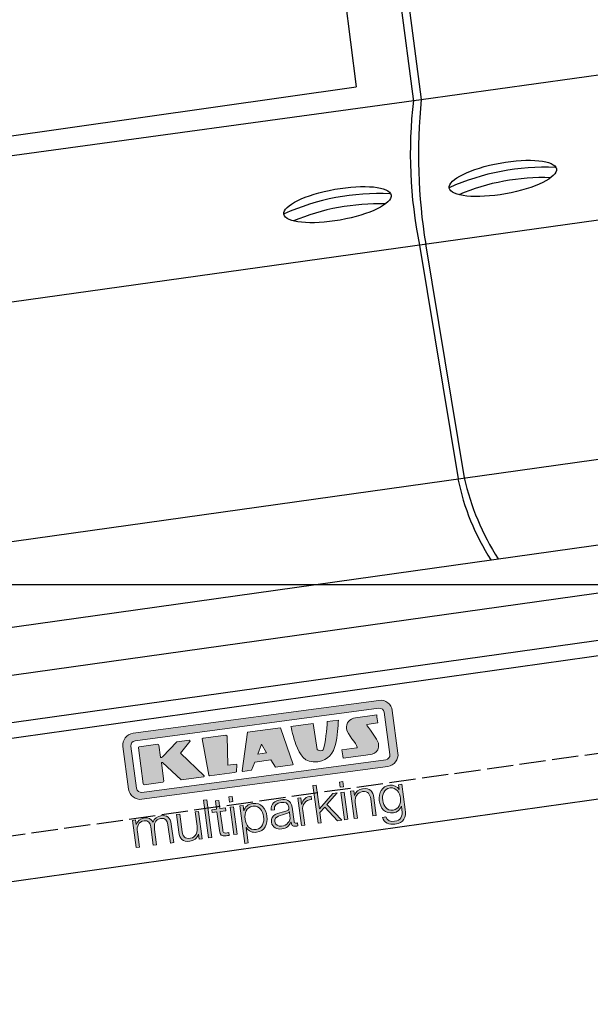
# Model space of a CAD drawing. Extents: x -311 to 6440, y -994 to 6724.
# Tile 3 of 7: x 1886 to 2972, y 1052 to 2925. Entities that reach past the tile are written whole.
import ezdxf

# ---------------------------------------------------------------- set-up
doc = ezdxf.new("R2010")
doc.units = 0
doc.header["$LTSCALE"] = 10
doc.header["$MEASUREMENT"] = 0
doc.linetypes.add('GEN3', pattern=[6.25, 5, -1.25])
doc.layers.get('0').update_dxf_attribs({"linetype": 'CONTINUOUS'})
doc.layers.get('DEFPOINTS').update_dxf_attribs({"linetype": 'CONTINUOUS'})
doc.layers.add('3', color=6, linetype='GEN3')
doc.layers.add('CAR', color=1, linetype='CONTINUOUS')
for name, color, linetype, lineweight in [('AM_0', 7, 'CONTINUOUS', 30), ('AM_5', 3, 'CONTINUOUS', 15), ('Logo', 7, 'CONTINUOUS', 25)]:
    doc.layers.add(name, color=color, linetype=linetype, lineweight=lineweight)
doc.dimstyles.new('KLAUS_DXF', dxfattribs={"dimscale": 20, "dimtxt": 3.5, "dimasz": 2, "dimexe": 2, "dimexo": 1, "dimgap": 1.5, "dimtad": 1, "dimlfac": 0.1, "dimdsep": 46, "dimtxsty": 'Standard', "dimblk": 'DOT', "dimcen": 2, "dimclrd": 256, "dimclre": 256, "dimclrt": 2, "dimadec": 0, "dimazin": 0, "dimtfac": 1, "dimtmove": 2, "dimatfit": 3, "dimfxl": 1, "dimtolj": 1, "dimarcsym": 0})

# ---------------------------------------------------------------- blocks, each defined once
blk = doc.blocks.new('KLAUS')
at = {"layer": 'Logo'}
h = blk.add_hatch(color=8, dxfattribs=at)
h.dxf.hatch_style = 2
edge = h.paths.add_edge_path()
edge.add_spline(control_points=[(3.6, 29.09), (2.88, 29.09), (2.3, 28.51), (2.3, 27.8), (2.3, 27.8), (2.3, 16.11), (2.3, 16.11), (2.3, 15.39), (2.88, 14.81), (3.6, 14.81), (3.6, 14.81), (71.16, 14.81), (71.16, 14.81), (71.88, 14.81), (72.46, 15.39), (72.46, 16.11), (72.46, 16.11), (72.46, 27.8), (72.46, 27.8), (72.46, 28.51), (71.88, 29.09), (71.16, 29.09), (71.16, 29.09), (3.6, 29.09), (3.6, 29.09), (3.6, 29.09), (3.6, 29.09), (3.6, 29.09)], knot_values=[0, 0, 0, 0, 1, 1, 1, 2, 2, 2, 3, 3, 3, 4, 4, 4, 5, 5, 5, 6, 6, 6, 7, 7, 7, 8, 8, 8, 9, 9, 9, 9], degree=3, periodic=0)
edge = h.paths.add_edge_path()
edge.add_spline(control_points=[(3.35, 31.23), (3.35, 31.23), (71.47, 31.23), (71.47, 31.23), (73.26, 31.23), (74.71, 29.77), (74.71, 27.99), (74.71, 27.99), (74.71, 16.17), (74.71, 16.17), (74.71, 14.38), (73.26, 12.93), (71.47, 12.93), (71.47, 12.93), (3.35, 12.93), (3.35, 12.93), (1.56, 12.93), (0.11, 14.38), (0.11, 16.17), (0.11, 16.17), (0.11, 27.99), (0.11, 27.99), (0.11, 29.77), (1.56, 31.23), (3.35, 31.23), (3.35, 31.23), (3.35, 31.23), (3.35, 31.23)], knot_values=[0, 0, 0, 0, 1, 1, 1, 2, 2, 2, 3, 3, 3, 4, 4, 4, 5, 5, 5, 6, 6, 6, 7, 7, 7, 8, 8, 8, 9, 9, 9, 9], degree=3, periodic=0)
h = blk.add_hatch(color=8, dxfattribs=at)
h.dxf.hatch_style = 2
edge = h.paths.add_edge_path()
edge.add_spline(control_points=[(4.5, 27.33), (4.5, 27.33), (9.7, 27.33), (9.7, 27.33), (9.84, 27.33), (9.96, 27.22), (9.96, 27.08), (9.96, 27.08), (9.96, 23.69), (9.96, 23.69), (9.96, 23.69), (9.94, 23.64), (10.04, 23.59), (10.14, 23.53), (10.2, 23.57), (10.2, 23.57), (10.2, 23.57), (10.51, 23.75), (10.51, 23.75), (10.51, 23.75), (14.94, 27.33), (14.94, 27.33), (14.94, 27.33), (18.41, 27.33), (18.41, 27.33), (18.41, 27.33), (18.49, 27.33), (18.56, 27.2), (18.65, 27.04), (18.53, 26.91), (18.53, 26.91), (18.53, 26.91), (15.49, 24.11), (15.49, 24.11), (15.49, 24.11), (21.14, 17.06), (21.14, 17.06), (21.14, 17.06), (21.13, 16.91), (21.13, 16.91), (21.08, 16.84), (20.99, 16.82), (20.99, 16.82), (20.99, 16.82), (14.7, 16.82), (14.7, 16.82), (14.7, 16.82), (10.26, 22.17), (10.26, 22.17), (10.26, 22.17), (10.19, 22.24), (10.08, 22.21), (9.97, 22.18), (9.96, 22.11), (9.96, 22.11), (9.96, 22.11), (9.96, 17.08), (9.96, 17.08), (9.96, 16.94), (9.84, 16.82), (9.7, 16.82), (9.7, 16.82), (4.5, 16.82), (4.5, 16.82), (4.36, 16.82), (4.25, 16.94), (4.25, 17.08), (4.25, 17.08), (4.25, 27.08), (4.25, 27.08), (4.25, 27.22), (4.36, 27.33), (4.5, 27.33), (4.5, 27.33), (4.5, 27.33), (4.5, 27.33)], knot_values=[0, 0, 0, 0, 1, 1, 1, 2, 2, 2, 3, 3, 3, 4, 4, 4, 5, 5, 5, 6, 6, 6, 7, 7, 7, 8, 8, 8, 9, 9, 9, 10, 10, 10, 11, 11, 11, 12, 12, 12, 13, 13, 13, 14, 14, 14, 15, 15, 15, 16, 16, 16, 17, 17, 17, 18, 18, 18, 19, 19, 19, 20, 20, 20, 21, 21, 21, 22, 22, 22, 23, 23, 23, 24, 24, 24, 25, 25, 25, 25], degree=3, periodic=0)
h = blk.add_hatch(color=8, dxfattribs=at)
h.dxf.hatch_style = 2
h.paths.add_polyline_path([(22.42, 17.06), (21.97, 27.15), (22.24, 27.33), (28.55, 27.33), (28.86, 26.97), (28.01, 19.08), (30.26, 19.07), (30.44, 18.95), (30.08, 16.95), (29.49, 16.82), (22.6, 16.82)])
h = blk.add_hatch(color=8, dxfattribs=at)
h.paths.add_polyline_path([(36.52, 21.01), (38.93, 21.01), (37.87, 23.57)])
h.paths.add_polyline_path([(34.52, 27.33), (43.65, 27.33), (45.76, 16.94), (45.57, 16.82), (40.83, 16.82), (39.89, 18.95), (35.42, 18.95), (34.27, 16.82), (31.78, 16.82), (31.66, 17)])
h = blk.add_hatch(color=8, dxfattribs=at)
h.dxf.hatch_style = 2
edge = h.paths.add_edge_path()
edge.add_spline(control_points=[(52.69, 27.32), (52.69, 27.32), (52.88, 20.14), (52.88, 20.14), (53.01, 19.89), (53.2, 19.77), (53.43, 19.71), (53.91, 19.59), (54.43, 19.57), (54.64, 20.03), (55.23, 21.34), (56.27, 25.45), (56.6, 27.33), (56.6, 27.33), (59.77, 27.33), (59.77, 27.33), (58.77, 23.9), (58.56, 16.82), (52.63, 16.76), (48.72, 16.72), (48.01, 19.35), (47.27, 22.24), (46.89, 23.68), (46.54, 27.33), (46.54, 27.33), (46.54, 27.33), (52.69, 27.32), (52.69, 27.32), (52.69, 27.32), (52.69, 27.32), (52.69, 27.32)], knot_values=[0, 0, 0, 0, 1, 1, 1, 2, 2, 2, 3, 3, 3, 4, 4, 4, 5, 5, 5, 6, 6, 6, 7, 7, 7, 8, 8, 8, 9, 9, 9, 10, 10, 10, 10], degree=3, periodic=0)
h = blk.add_hatch(color=8, dxfattribs=at)
h.dxf.hatch_style = 2
edge = h.paths.add_edge_path()
edge.add_spline(control_points=[(64.46, 27.33), (64.46, 27.33), (70.31, 27.33), (70.31, 27.33), (70.31, 26.52), (70.31, 26.02), (70.31, 25.12), (70.31, 25.12), (67.3, 25.12), (67.3, 25.12), (67.24, 25.04), (67.25, 25.11), (67.25, 24.91), (67.25, 24.88), (69.73, 20.38), (69.73, 19.57), (69.73, 16.4), (67.22, 16.81), (65.9, 16.82), (65.9, 16.82), (59.59, 16.82), (59.59, 16.82), (59.59, 17.76), (59.59, 18.23), (59.59, 19.14), (59.59, 19.14), (63.75, 19.14), (63.75, 19.14), (63.82, 19.22), (63.81, 19.11), (63.81, 19.31), (63.81, 20.32), (61.58, 23.06), (61.58, 24.63), (61.58, 26.33), (62.83, 27.34), (64.46, 27.33), (64.46, 27.33), (64.46, 27.33), (64.46, 27.33)], knot_values=[0, 0, 0, 0, 1, 1, 1, 2, 2, 2, 3, 3, 3, 4, 4, 4, 5, 5, 5, 6, 6, 6, 7, 7, 7, 8, 8, 8, 9, 9, 9, 10, 10, 10, 11, 11, 11, 12, 12, 12, 13, 13, 13, 13], degree=3, periodic=0)
h = blk.add_hatch(color=30, dxfattribs=at)
h.dxf.hatch_style = 2
h.paths.add_polyline_path([(20.07, 0), (20.99, 0), (20.99, 10.45), (20.07, 10.45)])
h = blk.add_hatch(color=30, dxfattribs=at)
h.dxf.hatch_style = 2
edge = h.paths.add_edge_path()
edge.add_spline(control_points=[(24.22, 9.82), (24.22, 9.82), (23.3, 9.82), (23.3, 9.82), (23.3, 9.82), (23.3, 7.55), (23.3, 7.55), (23.3, 7.55), (21.98, 7.55), (21.98, 7.55), (21.98, 7.55), (21.98, 6.78), (21.98, 6.78), (21.98, 6.78), (23.3, 6.78), (23.3, 6.78), (23.3, 6.78), (23.3, 1.61), (23.3, 1.61), (23.28, 0.32), (23.71, -0.09), (24.94, -0.09), (25.22, -0.09), (25.48, -0.06), (25.76, -0.06), (25.76, -0.06), (25.76, 0.73), (25.76, 0.73), (25.5, 0.7), (25.23, 0.69), (24.97, 0.69), (24.31, 0.73), (24.22, 1.08), (24.22, 1.68), (24.22, 1.68), (24.22, 6.78), (24.22, 6.78), (24.22, 6.78), (25.76, 6.78), (25.76, 6.78), (25.76, 6.78), (25.76, 7.55), (25.76, 7.55), (25.76, 7.55), (24.22, 7.55), (24.22, 7.55), (24.22, 7.55), (24.22, 9.82), (24.22, 9.82), (24.22, 9.82), (24.22, 9.82), (24.22, 9.82)], knot_values=[0, 0, 0, 0, 1, 1, 1, 2, 2, 2, 3, 3, 3, 4, 4, 4, 5, 5, 5, 6, 6, 6, 7, 7, 7, 8, 8, 8, 9, 9, 9, 10, 10, 10, 11, 11, 11, 12, 12, 12, 13, 13, 13, 14, 14, 14, 15, 15, 15, 16, 16, 16, 17, 17, 17, 17], degree=3, periodic=0)
h = blk.add_hatch(color=30, dxfattribs=at)
h.paths.add_polyline_path([(27.1, 0), (28.03, 0), (28.03, 7.55), (27.1, 7.55)])
h.paths.add_polyline_path([(27.1, 8.98), (28.03, 8.98), (28.03, 10.45), (27.1, 10.45)])
h = blk.add_hatch(color=30, dxfattribs=at)
h.dxf.hatch_style = 2
h.paths.add_polyline_path([(50.4, 0), (51.32, 0), (51.32, 2.87), (52.82, 4.11), (55.8, 0), (56.96, 0), (53.52, 4.76), (56.74, 7.55), (55.51, 7.55), (51.32, 3.89), (51.32, 10.45), (50.4, 10.45)])
h = blk.add_hatch(color=30, dxfattribs=at)
h.paths.add_polyline_path([(57.74, 0), (58.66, 0), (58.66, 7.55), (57.74, 7.55)])
h.paths.add_polyline_path([(57.74, 8.98), (58.66, 8.98), (58.66, 10.45), (57.74, 10.45)])
h = blk.add_hatch(color=30, dxfattribs=at)
h.dxf.hatch_style = 2
edge = h.paths.add_edge_path()
edge.add_spline(control_points=[(0, 0), (0, 0), (0.92, 0), (0.92, 0), (0.92, 0), (0.92, 4.22), (0.92, 4.22), (0.94, 5.8), (1.58, 7), (3.18, 7), (4.35, 7), (4.77, 6.15), (4.76, 5.12), (4.76, 5.12), (4.76, 0), (4.76, 0), (4.76, 0), (5.68, 0), (5.68, 0), (5.68, 0), (5.68, 4.27), (5.68, 4.27), (5.68, 5.68), (6.14, 7), (7.73, 7), (9.05, 7), (9.52, 6.32), (9.52, 5.08), (9.52, 5.08), (9.52, 0), (9.52, 0), (9.52, 0), (10.44, 0), (10.44, 0), (10.44, 0), (10.44, 5.12), (10.44, 5.12), (10.44, 6.91), (9.59, 7.77), (7.94, 7.77), (6.94, 7.77), (5.99, 7.29), (5.54, 6.3), (5.26, 7.29), (4.36, 7.77), (3.37, 7.77), (2.17, 7.77), (1.38, 7.19), (0.89, 6.28), (0.89, 6.28), (0.85, 6.28), (0.85, 6.28), (0.85, 6.28), (0.85, 7.55), (0.85, 7.55), (0.85, 7.55), (0, 7.55), (0, 7.55), (0, 7.55), (0, 0), (0, 0), (0, 0), (0, 0), (0, 0)], knot_values=[0, 0, 0, 0, 1, 1, 1, 2, 2, 2, 3, 3, 3, 4, 4, 4, 5, 5, 5, 6, 6, 6, 7, 7, 7, 8, 8, 8, 9, 9, 9, 10, 10, 10, 11, 11, 11, 12, 12, 12, 13, 13, 13, 14, 14, 14, 15, 15, 15, 16, 16, 16, 17, 17, 17, 18, 18, 18, 19, 19, 19, 20, 20, 20, 21, 21, 21, 21], degree=3, periodic=0)
h = blk.add_hatch(color=30, dxfattribs=at)
h.dxf.hatch_style = 2
edge = h.paths.add_edge_path()
edge.add_spline(control_points=[(18.31, 7.55), (18.31, 7.55), (17.39, 7.55), (17.39, 7.55), (17.39, 7.55), (17.39, 3.59), (17.39, 3.59), (17.39, 2.05), (16.7, 0.56), (15.12, 0.56), (13.66, 0.56), (13.15, 1.27), (13.1, 2.64), (13.1, 2.64), (13.1, 7.55), (13.1, 7.55), (13.1, 7.55), (12.18, 7.55), (12.18, 7.55), (12.18, 7.55), (12.18, 2.65), (12.18, 2.65), (12.18, 0.89), (12.93, -0.22), (14.83, -0.22), (15.96, -0.22), (16.95, 0.35), (17.44, 1.36), (17.44, 1.36), (17.47, 1.36), (17.47, 1.36), (17.47, 1.36), (17.47, 0), (17.47, 0), (17.47, 0), (18.31, 0), (18.31, 0), (18.31, 0), (18.31, 7.55), (18.31, 7.55), (18.31, 7.55), (18.31, 7.55), (18.31, 7.55)], knot_values=[0, 0, 0, 0, 1, 1, 1, 2, 2, 2, 3, 3, 3, 4, 4, 4, 5, 5, 5, 6, 6, 6, 7, 7, 7, 8, 8, 8, 9, 9, 9, 10, 10, 10, 11, 11, 11, 12, 12, 12, 13, 13, 13, 14, 14, 14, 14], degree=3, periodic=0)
h = blk.add_hatch(color=30, dxfattribs=at)
edge = h.paths.add_edge_path()
edge.add_spline(control_points=[(35.84, 3.78), (35.84, 2.21), (35.12, 0.56), (33.37, 0.56), (31.4, 0.56), (30.72, 2.21), (30.72, 3.78), (30.72, 5.49), (31.33, 7), (33.37, 7), (35.12, 7), (35.84, 5.34), (35.84, 3.78), (35.84, 3.78), (35.84, 3.78), (35.84, 3.78)], knot_values=[0, 0, 0, 0, 1, 1, 1, 2, 2, 2, 3, 3, 3, 4, 4, 4, 5, 5, 5, 5], degree=3, periodic=0)
edge = h.paths.add_edge_path()
edge.add_spline(control_points=[(29.79, -2.8), (29.79, -2.8), (30.72, -2.8), (30.72, -2.8), (30.72, -2.8), (30.72, 1.43), (30.72, 1.43), (30.72, 1.43), (30.74, 1.43), (30.74, 1.43), (31.14, 0.35), (32.24, -0.22), (33.37, -0.22), (35.66, -0.22), (36.76, 1.64), (36.76, 3.78), (36.76, 5.91), (35.66, 7.77), (33.37, 7.77), (32.15, 7.77), (31.1, 7.14), (30.67, 6.12), (30.67, 6.12), (30.64, 6.12), (30.64, 6.12), (30.64, 6.12), (30.64, 7.55), (30.64, 7.55), (30.64, 7.55), (29.79, 7.55), (29.79, 7.55), (29.79, 7.55), (29.79, -2.8), (29.79, -2.8), (29.79, -2.8), (29.79, -2.8), (29.79, -2.8)], knot_values=[0, 0, 0, 0, 1, 1, 1, 2, 2, 2, 3, 3, 3, 4, 4, 4, 5, 5, 5, 6, 6, 6, 7, 7, 7, 8, 8, 8, 9, 9, 9, 10, 10, 10, 11, 11, 11, 12, 12, 12, 12], degree=3, periodic=0)
h = blk.add_hatch(color=30, dxfattribs=at)
edge = h.paths.add_edge_path()
edge.add_spline(control_points=[(43.03, 2.93), (43.04, 1.45), (41.8, 0.56), (40.39, 0.56), (39.53, 0.56), (38.71, 1.13), (38.71, 2.05), (38.71, 3.53), (40.66, 3.51), (42.22, 3.79), (42.47, 3.84), (42.88, 3.91), (43, 4.13), (43, 4.13), (43.03, 4.13), (43.03, 4.13), (43.03, 4.13), (43.03, 2.93), (43.03, 2.93), (43.03, 2.93), (43.03, 2.93), (43.03, 2.93)], knot_values=[0, 0, 0, 0, 1, 1, 1, 2, 2, 2, 3, 3, 3, 4, 4, 4, 5, 5, 5, 6, 6, 6, 7, 7, 7, 7], degree=3, periodic=0)
edge = h.paths.add_edge_path()
edge.add_spline(control_points=[(39.03, 5.24), (39.06, 6.47), (39.91, 7), (41.05, 7), (42.14, 7), (43.03, 6.69), (43.03, 5.45), (43.03, 4.61), (42.6, 4.51), (41.84, 4.42), (39.85, 4.19), (37.79, 4.11), (37.79, 1.99), (37.79, 0.47), (38.93, -0.22), (40.32, -0.22), (41.77, -0.22), (42.43, 0.34), (43.07, 1.32), (43.07, 1.32), (43.1, 1.32), (43.1, 1.32), (43.1, 0.53), (43.25, 0), (44.19, 0), (44.43, 0), (44.58, 0.01), (44.79, 0.06), (44.79, 0.06), (44.79, 0.83), (44.79, 0.83), (44.71, 0.81), (44.6, 0.78), (44.49, 0.78), (44.13, 0.78), (43.95, 0.98), (43.95, 1.33), (43.95, 1.33), (43.95, 5.34), (43.95, 5.34), (43.95, 7.36), (42.5, 7.77), (41.17, 7.77), (39.44, 7.77), (38.2, 7.01), (38.11, 5.24), (38.11, 5.24), (39.03, 5.24), (39.03, 5.24), (39.03, 5.24), (39.03, 5.24), (39.03, 5.24)], knot_values=[0, 0, 0, 0, 1, 1, 1, 2, 2, 2, 3, 3, 3, 4, 4, 4, 5, 5, 5, 6, 6, 6, 7, 7, 7, 8, 8, 8, 9, 9, 9, 10, 10, 10, 11, 11, 11, 12, 12, 12, 13, 13, 13, 14, 14, 14, 15, 15, 15, 16, 16, 16, 17, 17, 17, 17], degree=3, periodic=0)
h = blk.add_hatch(color=30, dxfattribs=at)
h.dxf.hatch_style = 2
edge = h.paths.add_edge_path()
edge.add_spline(control_points=[(45.79, 0), (45.79, 0), (46.71, 0), (46.71, 0), (46.71, 0), (46.71, 4.03), (46.71, 4.03), (46.71, 5.59), (47.85, 6.82), (49.52, 6.73), (49.52, 6.73), (49.52, 7.66), (49.52, 7.66), (48.16, 7.72), (47.14, 7), (46.67, 5.78), (46.67, 5.78), (46.64, 5.78), (46.64, 5.78), (46.64, 5.78), (46.64, 7.55), (46.64, 7.55), (46.64, 7.55), (45.79, 7.55), (45.79, 7.55), (45.79, 7.55), (45.79, 0), (45.79, 0), (45.79, 0), (45.79, 0), (45.79, 0)], knot_values=[0, 0, 0, 0, 1, 1, 1, 2, 2, 2, 3, 3, 3, 4, 4, 4, 5, 5, 5, 6, 6, 6, 7, 7, 7, 8, 8, 8, 9, 9, 9, 10, 10, 10, 10], degree=3, periodic=0)
h = blk.add_hatch(color=30, dxfattribs=at)
h.dxf.hatch_style = 2
edge = h.paths.add_edge_path()
edge.add_spline(control_points=[(60.41, 0), (60.41, 0), (61.33, 0), (61.33, 0), (61.33, 0), (61.33, 4.41), (61.33, 4.41), (61.36, 5.89), (62.24, 7), (63.7, 7), (65.2, 7), (65.62, 6.02), (65.62, 4.71), (65.62, 4.71), (65.62, 0), (65.62, 0), (65.62, 0), (66.54, 0), (66.54, 0), (66.54, 0), (66.54, 4.86), (66.54, 4.86), (66.54, 6.66), (65.9, 7.77), (63.78, 7.77), (62.71, 7.77), (61.7, 7.16), (61.36, 6.25), (61.36, 6.25), (61.33, 6.25), (61.33, 6.25), (61.33, 6.25), (61.33, 7.55), (61.33, 7.55), (61.33, 7.55), (60.41, 7.55), (60.41, 7.55), (60.41, 7.55), (60.41, 0), (60.41, 0), (60.41, 0), (60.41, 0), (60.41, 0)], knot_values=[0, 0, 0, 0, 1, 1, 1, 2, 2, 2, 3, 3, 3, 4, 4, 4, 5, 5, 5, 6, 6, 6, 7, 7, 7, 8, 8, 8, 9, 9, 9, 10, 10, 10, 11, 11, 11, 12, 12, 12, 13, 13, 13, 14, 14, 14, 14], degree=3, periodic=0)
h = blk.add_hatch(color=30, dxfattribs=at)
edge = h.paths.add_edge_path()
edge.add_spline(control_points=[(71.32, 0.86), (69.62, 0.86), (68.83, 2.34), (68.83, 3.86), (68.83, 5.43), (69.56, 7), (71.32, 7), (73.06, 7), (73.75, 5.34), (73.75, 3.86), (73.75, 2.33), (72.91, 0.86), (71.32, 0.86), (71.32, 0.86), (71.32, 0.86), (71.32, 0.86)], knot_values=[0, 0, 0, 0, 1, 1, 1, 2, 2, 2, 3, 3, 3, 4, 4, 4, 5, 5, 5, 5], degree=3, periodic=0)
edge = h.paths.add_edge_path()
edge.add_spline(control_points=[(74.67, 7.55), (74.67, 7.55), (73.75, 7.55), (73.75, 7.55), (73.75, 7.55), (73.75, 6.25), (73.75, 6.25), (73.75, 6.25), (73.72, 6.25), (73.72, 6.25), (73.35, 7.09), (72.41, 7.77), (71.32, 7.77), (69.13, 7.77), (67.9, 6.05), (67.9, 3.97), (67.9, 1.82), (68.9, 0.09), (71.32, 0.09), (72.4, 0.09), (73.29, 0.72), (73.72, 1.64), (73.72, 1.64), (73.75, 1.64), (73.75, 1.64), (73.75, 1.64), (73.75, 0.61), (73.75, 0.61), (73.75, -1.23), (73.01, -2.24), (71.32, -2.24), (70.29, -2.24), (69.31, -1.85), (69.1, -0.73), (69.1, -0.73), (68.18, -0.73), (68.18, -0.73), (68.31, -2.34), (69.81, -3.02), (71.32, -3.02), (73.79, -3.02), (74.65, -1.64), (74.67, 0.61), (74.67, 0.61), (74.67, 7.55), (74.67, 7.55), (74.67, 7.55), (74.67, 7.55), (74.67, 7.55)], knot_values=[0, 0, 0, 0, 1, 1, 1, 2, 2, 2, 3, 3, 3, 4, 4, 4, 5, 5, 5, 6, 6, 6, 7, 7, 7, 8, 8, 8, 9, 9, 9, 10, 10, 10, 11, 11, 11, 12, 12, 12, 13, 13, 13, 14, 14, 14, 15, 15, 15, 16, 16, 16, 16], degree=3, periodic=0)
at = {"layer": 'Logo', "lineweight": 0}
for points in [[(22.42, 17.06), (21.97, 27.15), (22.24, 27.33), (28.55, 27.33), (28.86, 26.97), (28.01, 19.08), (30.26, 19.07), (30.44, 18.95), (30.08, 16.95), (29.49, 16.82), (22.6, 16.82), (22.42, 17.06), (22.42, 17.06)], [(34.52, 27.33), (43.65, 27.33), (45.76, 16.94), (45.57, 16.82), (40.83, 16.82), (39.89, 18.95), (35.42, 18.95), (34.27, 16.82), (31.78, 16.82), (31.66, 17), (34.52, 27.33), (34.52, 27.33)], [(36.52, 21.01), (38.93, 21.01), (37.87, 23.57), (36.52, 21.01), (36.52, 21.01)], [(20.07, 0), (20.99, 0), (20.99, 10.45), (20.07, 10.45), (20.07, 0), (20.07, 0)], [(27.1, 8.98), (28.03, 8.98), (28.03, 10.45), (27.1, 10.45), (27.1, 8.98), (27.1, 8.98)], [(50.4, 0), (51.32, 0), (51.32, 2.87), (52.82, 4.11), (55.8, 0), (56.96, 0), (53.52, 4.76), (56.74, 7.55), (55.51, 7.55), (51.32, 3.89), (51.32, 10.45), (50.4, 10.45), (50.4, 0), (50.4, 0)], [(57.74, 8.98), (58.66, 8.98), (58.66, 10.45), (57.74, 10.45), (57.74, 8.98), (57.74, 8.98)], [(27.1, 0), (28.03, 0), (28.03, 7.55), (27.1, 7.55), (27.1, 0), (27.1, 0)], [(57.74, 0), (58.66, 0), (58.66, 7.55), (57.74, 7.55), (57.74, 0), (57.74, 0)]]:
    blk.add_lwpolyline(points, dxfattribs=at)
for points, knots in [([(3.35, 31.23), (3.35, 31.23), (71.47, 31.23), (71.47, 31.23), (73.26, 31.23), (74.71, 29.77), (74.71, 27.99), (74.71, 27.99), (74.71, 16.17), (74.71, 16.17), (74.71, 14.38), (73.26, 12.93), (71.47, 12.93), (71.47, 12.93), (3.35, 12.93), (3.35, 12.93), (1.56, 12.93), (0.11, 14.38), (0.11, 16.17), (0.11, 16.17), (0.11, 27.99), (0.11, 27.99), (0.11, 29.77), (1.56, 31.23), (3.35, 31.23), (3.35, 31.23), (3.35, 31.23), (3.35, 31.23)], [0, 0, 0, 0, 1, 1, 1, 2, 2, 2, 3, 3, 3, 4, 4, 4, 5, 5, 5, 6, 6, 6, 7, 7, 7, 8, 8, 8, 9, 9, 9, 9]), ([(3.6, 29.09), (2.88, 29.09), (2.3, 28.51), (2.3, 27.8), (2.3, 27.8), (2.3, 16.11), (2.3, 16.11), (2.3, 15.39), (2.88, 14.81), (3.6, 14.81), (3.6, 14.81), (71.16, 14.81), (71.16, 14.81), (71.88, 14.81), (72.46, 15.39), (72.46, 16.11), (72.46, 16.11), (72.46, 27.8), (72.46, 27.8), (72.46, 28.51), (71.88, 29.09), (71.16, 29.09), (71.16, 29.09), (3.6, 29.09), (3.6, 29.09), (3.6, 29.09), (3.6, 29.09), (3.6, 29.09)], [0, 0, 0, 0, 1, 1, 1, 2, 2, 2, 3, 3, 3, 4, 4, 4, 5, 5, 5, 6, 6, 6, 7, 7, 7, 8, 8, 8, 9, 9, 9, 9]), ([(4.5, 27.33), (4.5, 27.33), (9.7, 27.33), (9.7, 27.33), (9.84, 27.33), (9.96, 27.22), (9.96, 27.08), (9.96, 27.08), (9.96, 23.69), (9.96, 23.69), (9.96, 23.69), (9.94, 23.64), (10.04, 23.59), (10.14, 23.53), (10.2, 23.57), (10.2, 23.57), (10.2, 23.57), (10.51, 23.75), (10.51, 23.75), (10.51, 23.75), (14.94, 27.33), (14.94, 27.33), (14.94, 27.33), (18.41, 27.33), (18.41, 27.33), (18.41, 27.33), (18.49, 27.33), (18.56, 27.2), (18.65, 27.04), (18.53, 26.91), (18.53, 26.91), (18.53, 26.91), (15.49, 24.11), (15.49, 24.11), (15.49, 24.11), (21.14, 17.06), (21.14, 17.06), (21.14, 17.06), (21.13, 16.91), (21.13, 16.91), (21.08, 16.84), (20.99, 16.82), (20.99, 16.82), (20.99, 16.82), (14.7, 16.82), (14.7, 16.82), (14.7, 16.82), (10.26, 22.17), (10.26, 22.17), (10.26, 22.17), (10.19, 22.24), (10.08, 22.21), (9.97, 22.18), (9.96, 22.11), (9.96, 22.11), (9.96, 22.11), (9.96, 17.08), (9.96, 17.08), (9.96, 16.94), (9.84, 16.82), (9.7, 16.82), (9.7, 16.82), (4.5, 16.82), (4.5, 16.82), (4.36, 16.82), (4.25, 16.94), (4.25, 17.08), (4.25, 17.08), (4.25, 27.08), (4.25, 27.08), (4.25, 27.22), (4.36, 27.33), (4.5, 27.33), (4.5, 27.33), (4.5, 27.33), (4.5, 27.33)], [0, 0, 0, 0, 1, 1, 1, 2, 2, 2, 3, 3, 3, 4, 4, 4, 5, 5, 5, 6, 6, 6, 7, 7, 7, 8, 8, 8, 9, 9, 9, 10, 10, 10, 11, 11, 11, 12, 12, 12, 13, 13, 13, 14, 14, 14, 15, 15, 15, 16, 16, 16, 17, 17, 17, 18, 18, 18, 19, 19, 19, 20, 20, 20, 21, 21, 21, 22, 22, 22, 23, 23, 23, 24, 24, 24, 25, 25, 25, 25]), ([(52.69, 27.32), (52.69, 27.32), (52.88, 20.14), (52.88, 20.14), (53.01, 19.89), (53.2, 19.77), (53.43, 19.71), (53.91, 19.59), (54.43, 19.57), (54.64, 20.03), (55.23, 21.34), (56.27, 25.45), (56.6, 27.33), (56.6, 27.33), (59.77, 27.33), (59.77, 27.33), (58.77, 23.9), (58.56, 16.82), (52.63, 16.76), (48.72, 16.72), (48.01, 19.35), (47.27, 22.24), (46.89, 23.68), (46.54, 27.33), (46.54, 27.33), (46.54, 27.33), (52.69, 27.32), (52.69, 27.32), (52.69, 27.32), (52.69, 27.32), (52.69, 27.32)], [0, 0, 0, 0, 1, 1, 1, 2, 2, 2, 3, 3, 3, 4, 4, 4, 5, 5, 5, 6, 6, 6, 7, 7, 7, 8, 8, 8, 9, 9, 9, 10, 10, 10, 10]), ([(64.46, 27.33), (64.46, 27.33), (70.31, 27.33), (70.31, 27.33), (70.31, 26.52), (70.31, 26.02), (70.31, 25.12), (70.31, 25.12), (67.3, 25.12), (67.3, 25.12), (67.24, 25.04), (67.25, 25.11), (67.25, 24.91), (67.25, 24.88), (69.73, 20.38), (69.73, 19.57), (69.73, 16.4), (67.22, 16.81), (65.9, 16.82), (65.9, 16.82), (59.59, 16.82), (59.59, 16.82), (59.59, 17.76), (59.59, 18.23), (59.59, 19.14), (59.59, 19.14), (63.75, 19.14), (63.75, 19.14), (63.82, 19.22), (63.81, 19.11), (63.81, 19.31), (63.81, 20.32), (61.58, 23.06), (61.58, 24.63), (61.58, 26.33), (62.83, 27.34), (64.46, 27.33), (64.46, 27.33), (64.46, 27.33), (64.46, 27.33)], [0, 0, 0, 0, 1, 1, 1, 2, 2, 2, 3, 3, 3, 4, 4, 4, 5, 5, 5, 6, 6, 6, 7, 7, 7, 8, 8, 8, 9, 9, 9, 10, 10, 10, 11, 11, 11, 12, 12, 12, 13, 13, 13, 13]), ([(24.22, 9.82), (24.22, 9.82), (23.3, 9.82), (23.3, 9.82), (23.3, 9.82), (23.3, 7.55), (23.3, 7.55), (23.3, 7.55), (21.98, 7.55), (21.98, 7.55), (21.98, 7.55), (21.98, 6.78), (21.98, 6.78), (21.98, 6.78), (23.3, 6.78), (23.3, 6.78), (23.3, 6.78), (23.3, 1.61), (23.3, 1.61), (23.28, 0.32), (23.71, -0.09), (24.94, -0.09), (25.22, -0.09), (25.48, -0.06), (25.76, -0.06), (25.76, -0.06), (25.76, 0.73), (25.76, 0.73), (25.5, 0.7), (25.23, 0.69), (24.97, 0.69), (24.31, 0.73), (24.22, 1.08), (24.22, 1.68), (24.22, 1.68), (24.22, 6.78), (24.22, 6.78), (24.22, 6.78), (25.76, 6.78), (25.76, 6.78), (25.76, 6.78), (25.76, 7.55), (25.76, 7.55), (25.76, 7.55), (24.22, 7.55), (24.22, 7.55), (24.22, 7.55), (24.22, 9.82), (24.22, 9.82), (24.22, 9.82), (24.22, 9.82), (24.22, 9.82)], [0, 0, 0, 0, 1, 1, 1, 2, 2, 2, 3, 3, 3, 4, 4, 4, 5, 5, 5, 6, 6, 6, 7, 7, 7, 8, 8, 8, 9, 9, 9, 10, 10, 10, 11, 11, 11, 12, 12, 12, 13, 13, 13, 14, 14, 14, 15, 15, 15, 16, 16, 16, 17, 17, 17, 17]), ([(0, 0), (0, 0), (0.92, 0), (0.92, 0), (0.92, 0), (0.92, 4.22), (0.92, 4.22), (0.94, 5.8), (1.58, 7), (3.18, 7), (4.35, 7), (4.77, 6.15), (4.76, 5.12), (4.76, 5.12), (4.76, 0), (4.76, 0), (4.76, 0), (5.68, 0), (5.68, 0), (5.68, 0), (5.68, 4.27), (5.68, 4.27), (5.68, 5.68), (6.14, 7), (7.73, 7), (9.05, 7), (9.52, 6.32), (9.52, 5.08), (9.52, 5.08), (9.52, 0), (9.52, 0), (9.52, 0), (10.44, 0), (10.44, 0), (10.44, 0), (10.44, 5.12), (10.44, 5.12), (10.44, 6.91), (9.59, 7.77), (7.94, 7.77), (6.94, 7.77), (5.99, 7.29), (5.54, 6.3), (5.26, 7.29), (4.36, 7.77), (3.37, 7.77), (2.17, 7.77), (1.38, 7.19), (0.89, 6.28), (0.89, 6.28), (0.85, 6.28), (0.85, 6.28), (0.85, 6.28), (0.85, 7.55), (0.85, 7.55), (0.85, 7.55), (0, 7.55), (0, 7.55), (0, 7.55), (0, 0), (0, 0), (0, 0), (0, 0), (0, 0)], [0, 0, 0, 0, 1, 1, 1, 2, 2, 2, 3, 3, 3, 4, 4, 4, 5, 5, 5, 6, 6, 6, 7, 7, 7, 8, 8, 8, 9, 9, 9, 10, 10, 10, 11, 11, 11, 12, 12, 12, 13, 13, 13, 14, 14, 14, 15, 15, 15, 16, 16, 16, 17, 17, 17, 18, 18, 18, 19, 19, 19, 20, 20, 20, 21, 21, 21, 21]), ([(18.31, 7.55), (18.31, 7.55), (17.39, 7.55), (17.39, 7.55), (17.39, 7.55), (17.39, 3.59), (17.39, 3.59), (17.39, 2.05), (16.7, 0.56), (15.12, 0.56), (13.66, 0.56), (13.15, 1.27), (13.1, 2.64), (13.1, 2.64), (13.1, 7.55), (13.1, 7.55), (13.1, 7.55), (12.18, 7.55), (12.18, 7.55), (12.18, 7.55), (12.18, 2.65), (12.18, 2.65), (12.18, 0.89), (12.93, -0.22), (14.83, -0.22), (15.96, -0.22), (16.95, 0.35), (17.44, 1.36), (17.44, 1.36), (17.47, 1.36), (17.47, 1.36), (17.47, 1.36), (17.47, 0), (17.47, 0), (17.47, 0), (18.31, 0), (18.31, 0), (18.31, 0), (18.31, 7.55), (18.31, 7.55), (18.31, 7.55), (18.31, 7.55), (18.31, 7.55)], [0, 0, 0, 0, 1, 1, 1, 2, 2, 2, 3, 3, 3, 4, 4, 4, 5, 5, 5, 6, 6, 6, 7, 7, 7, 8, 8, 8, 9, 9, 9, 10, 10, 10, 11, 11, 11, 12, 12, 12, 13, 13, 13, 14, 14, 14, 14]), ([(29.79, -2.8), (29.79, -2.8), (30.72, -2.8), (30.72, -2.8), (30.72, -2.8), (30.72, 1.43), (30.72, 1.43), (30.72, 1.43), (30.74, 1.43), (30.74, 1.43), (31.14, 0.35), (32.24, -0.22), (33.37, -0.22), (35.66, -0.22), (36.76, 1.64), (36.76, 3.78), (36.76, 5.91), (35.66, 7.77), (33.37, 7.77), (32.15, 7.77), (31.1, 7.14), (30.67, 6.12), (30.67, 6.12), (30.64, 6.12), (30.64, 6.12), (30.64, 6.12), (30.64, 7.55), (30.64, 7.55), (30.64, 7.55), (29.79, 7.55), (29.79, 7.55), (29.79, 7.55), (29.79, -2.8), (29.79, -2.8), (29.79, -2.8), (29.79, -2.8), (29.79, -2.8)], [0, 0, 0, 0, 1, 1, 1, 2, 2, 2, 3, 3, 3, 4, 4, 4, 5, 5, 5, 6, 6, 6, 7, 7, 7, 8, 8, 8, 9, 9, 9, 10, 10, 10, 11, 11, 11, 12, 12, 12, 12]), ([(35.84, 3.78), (35.84, 2.21), (35.12, 0.56), (33.37, 0.56), (31.4, 0.56), (30.72, 2.21), (30.72, 3.78), (30.72, 5.49), (31.33, 7), (33.37, 7), (35.12, 7), (35.84, 5.34), (35.84, 3.78), (35.84, 3.78), (35.84, 3.78), (35.84, 3.78)], [0, 0, 0, 0, 1, 1, 1, 2, 2, 2, 3, 3, 3, 4, 4, 4, 5, 5, 5, 5]), ([(39.03, 5.24), (39.06, 6.47), (39.91, 7), (41.05, 7), (42.14, 7), (43.03, 6.69), (43.03, 5.45), (43.03, 4.61), (42.6, 4.51), (41.84, 4.42), (39.85, 4.19), (37.79, 4.11), (37.79, 1.99), (37.79, 0.47), (38.93, -0.22), (40.32, -0.22), (41.77, -0.22), (42.43, 0.34), (43.07, 1.32), (43.07, 1.32), (43.1, 1.32), (43.1, 1.32), (43.1, 0.53), (43.25, 0), (44.19, 0), (44.43, 0), (44.58, 0.01), (44.79, 0.06), (44.79, 0.06), (44.79, 0.83), (44.79, 0.83), (44.71, 0.81), (44.6, 0.78), (44.49, 0.78), (44.13, 0.78), (43.95, 0.98), (43.95, 1.33), (43.95, 1.33), (43.95, 5.34), (43.95, 5.34), (43.95, 7.36), (42.5, 7.77), (41.17, 7.77), (39.44, 7.77), (38.2, 7.01), (38.11, 5.24), (38.11, 5.24), (39.03, 5.24), (39.03, 5.24), (39.03, 5.24), (39.03, 5.24), (39.03, 5.24)], [0, 0, 0, 0, 1, 1, 1, 2, 2, 2, 3, 3, 3, 4, 4, 4, 5, 5, 5, 6, 6, 6, 7, 7, 7, 8, 8, 8, 9, 9, 9, 10, 10, 10, 11, 11, 11, 12, 12, 12, 13, 13, 13, 14, 14, 14, 15, 15, 15, 16, 16, 16, 17, 17, 17, 17]), ([(45.79, 0), (45.79, 0), (46.71, 0), (46.71, 0), (46.71, 0), (46.71, 4.03), (46.71, 4.03), (46.71, 5.59), (47.85, 6.82), (49.52, 6.73), (49.52, 6.73), (49.52, 7.66), (49.52, 7.66), (48.16, 7.72), (47.14, 7), (46.67, 5.78), (46.67, 5.78), (46.64, 5.78), (46.64, 5.78), (46.64, 5.78), (46.64, 7.55), (46.64, 7.55), (46.64, 7.55), (45.79, 7.55), (45.79, 7.55), (45.79, 7.55), (45.79, 0), (45.79, 0), (45.79, 0), (45.79, 0), (45.79, 0)], [0, 0, 0, 0, 1, 1, 1, 2, 2, 2, 3, 3, 3, 4, 4, 4, 5, 5, 5, 6, 6, 6, 7, 7, 7, 8, 8, 8, 9, 9, 9, 10, 10, 10, 10]), ([(60.41, 0), (60.41, 0), (61.33, 0), (61.33, 0), (61.33, 0), (61.33, 4.41), (61.33, 4.41), (61.36, 5.89), (62.24, 7), (63.7, 7), (65.2, 7), (65.62, 6.02), (65.62, 4.71), (65.62, 4.71), (65.62, 0), (65.62, 0), (65.62, 0), (66.54, 0), (66.54, 0), (66.54, 0), (66.54, 4.86), (66.54, 4.86), (66.54, 6.66), (65.9, 7.77), (63.78, 7.77), (62.71, 7.77), (61.7, 7.16), (61.36, 6.25), (61.36, 6.25), (61.33, 6.25), (61.33, 6.25), (61.33, 6.25), (61.33, 7.55), (61.33, 7.55), (61.33, 7.55), (60.41, 7.55), (60.41, 7.55), (60.41, 7.55), (60.41, 0), (60.41, 0), (60.41, 0), (60.41, 0), (60.41, 0)], [0, 0, 0, 0, 1, 1, 1, 2, 2, 2, 3, 3, 3, 4, 4, 4, 5, 5, 5, 6, 6, 6, 7, 7, 7, 8, 8, 8, 9, 9, 9, 10, 10, 10, 11, 11, 11, 12, 12, 12, 13, 13, 13, 14, 14, 14, 14]), ([(74.67, 7.55), (74.67, 7.55), (73.75, 7.55), (73.75, 7.55), (73.75, 7.55), (73.75, 6.25), (73.75, 6.25), (73.75, 6.25), (73.72, 6.25), (73.72, 6.25), (73.35, 7.09), (72.41, 7.77), (71.32, 7.77), (69.13, 7.77), (67.9, 6.05), (67.9, 3.97), (67.9, 1.82), (68.9, 0.09), (71.32, 0.09), (72.4, 0.09), (73.29, 0.72), (73.72, 1.64), (73.72, 1.64), (73.75, 1.64), (73.75, 1.64), (73.75, 1.64), (73.75, 0.61), (73.75, 0.61), (73.75, -1.23), (73.01, -2.24), (71.32, -2.24), (70.29, -2.24), (69.31, -1.85), (69.1, -0.73), (69.1, -0.73), (68.18, -0.73), (68.18, -0.73), (68.31, -2.34), (69.81, -3.02), (71.32, -3.02), (73.79, -3.02), (74.65, -1.64), (74.67, 0.61), (74.67, 0.61), (74.67, 7.55), (74.67, 7.55), (74.67, 7.55), (74.67, 7.55), (74.67, 7.55)], [0, 0, 0, 0, 1, 1, 1, 2, 2, 2, 3, 3, 3, 4, 4, 4, 5, 5, 5, 6, 6, 6, 7, 7, 7, 8, 8, 8, 9, 9, 9, 10, 10, 10, 11, 11, 11, 12, 12, 12, 13, 13, 13, 14, 14, 14, 15, 15, 15, 16, 16, 16, 16]), ([(71.32, 0.86), (69.62, 0.86), (68.83, 2.34), (68.83, 3.86), (68.83, 5.43), (69.56, 7), (71.32, 7), (73.06, 7), (73.75, 5.34), (73.75, 3.86), (73.75, 2.33), (72.91, 0.86), (71.32, 0.86), (71.32, 0.86), (71.32, 0.86), (71.32, 0.86)], [0, 0, 0, 0, 1, 1, 1, 2, 2, 2, 3, 3, 3, 4, 4, 4, 5, 5, 5, 5]), ([(43.03, 2.93), (43.04, 1.45), (41.8, 0.56), (40.39, 0.56), (39.53, 0.56), (38.71, 1.13), (38.71, 2.05), (38.71, 3.53), (40.66, 3.51), (42.22, 3.79), (42.47, 3.84), (42.88, 3.91), (43, 4.13), (43, 4.13), (43.03, 4.13), (43.03, 4.13), (43.03, 4.13), (43.03, 2.93), (43.03, 2.93), (43.03, 2.93), (43.03, 2.93), (43.03, 2.93)], [0, 0, 0, 0, 1, 1, 1, 2, 2, 2, 3, 3, 3, 4, 4, 4, 5, 5, 5, 6, 6, 6, 7, 7, 7, 7])]:
    blk.add_open_spline(points, degree=3, knots=knots, dxfattribs=at)
blk = doc.blocks.new('_DOT')
at = {"color": 0, "linetype": 'ByBlock'}
blk.add_line((-0.5, 0), (-1, 0), dxfattribs=at)
at = {"color": 0, "linetype": 'ByBlock', "const_width": 0.5}
blk.add_lwpolyline([(-0.25, 0, 1), (0.25, 0, 1)], format="xyb", close=True, dxfattribs=at)
blk = doc.blocks.new('*D8')
at = {"layer": 'AM_5', "lineweight": -2, "transparency": 16777216}
for p, q in [((5479.5, 1850), (-240.5, 1850)), ((-200.5, -410), (-200.5, 1810)), ((179.5, -450), (-240.5, -450))]:
    blk.add_line(p, q, dxfattribs=at)
at = {"layer": 'DEFPOINTS', "color": 0, "transparency": 16777216}
for p in [(-200.5, 1850), (5499.5, 1850), (199.5, -450)]:
    blk.add_point(p, dxfattribs=at)
at = {"layer": 'AM_5', "lineweight": -2, "transparency": 16777216, "xscale": 40, "yscale": 40, "zscale": 40}
for p, rotation in [((-200.5, 1850), 90), ((-200.5, -450), 270)]:
    blk.add_blockref('_DOT', p, dxfattribs=dict(at, rotation=rotation))
at = {"layer": 'AM_5', "color": 2, "transparency": 16777216, "insert": (-265.5, 700), "char_height": 70, "attachment_point": 5, "rotation": 90}
blk.add_mtext('\\A1;230', dxfattribs=at)
blk = doc.blocks.new('*D9')
at = {"layer": 'AM_5', "lineweight": -2, "transparency": 16777216}
for p, q in [((179.5, 2850), (-240.5, 2850)), ((-200.5, 1890), (-200.5, 2810)), ((5479.5, 1850), (-240.5, 1850))]:
    blk.add_line(p, q, dxfattribs=at)
at = {"layer": 'DEFPOINTS', "color": 0, "transparency": 16777216}
for p in [(-200.5, 2850), (199.5, 2850), (5499.5, 1850)]:
    blk.add_point(p, dxfattribs=at)
at = {"layer": 'AM_5', "lineweight": -2, "transparency": 16777216, "xscale": 40, "yscale": 40, "zscale": 40}
for p, rotation in [((-200.5, 2850), 90), ((-200.5, 1850), 270)]:
    blk.add_blockref('_DOT', p, dxfattribs=dict(at, rotation=rotation))
at = {"layer": 'AM_5', "color": 2, "transparency": 16777216, "insert": (-265.5, 2350), "char_height": 70, "attachment_point": 5, "rotation": 90}
blk.add_mtext('\\A1;100', dxfattribs=at)
blk = doc.blocks.new('Van215_EG')
at = {"layer": 'CAR'}
for p, q in [((40008.3, 5587.4), (40098.9, 4893.4)), ((40022.9, 5591.3), (40113.5, 4897.3)), ((39920.2, 5483.5), (39989.6, 4921.7)), ((40113.5, 4897.3), (41128.4, 5038.1)), ((39210.5, 4810.6), (39989.6, 4921.7)), ((38917.5, 4734.3), (40113.5, 4897.3)), ((38840.5, 4443.7), (41128.4, 4762.8)), ((40110.3, 4620.6), (40183.7, 4176)), ((40122.1, 4622.8), (40195.5, 4177.6)), ((39216.5, 4040.4), (41062, 4299)), ((39279.5, 3886.1), (41043.7, 4134)), ((39222.3, 3786.6), (41126.7, 4054.3))]:
    blk.add_line(p, q, dxfattribs=at)
for centre, radius, start, end in [((40972.2, 4794.7), 879.3, 173.4308, 191.423), ((41166.1, 4792.6), 1057.7, 174.3164, 189.2584), ((40348.9, 4324.7), 443.9, 87.4384, 114.1713), ((40346.2, 4333.1), 415.8, 88.0948, 112.8117), ((40034.8, 4272.9), 445.8, 87.4963, 114.1135), ((40031.7, 4282.9), 416, 88.1007, 112.8057), ((40670.8, 4286.4), 487.6, 192.8889, 212.5743), ((40619.6, 4263.5), 444.7, 191.3541, 212.902)]:
    blk.add_arc(centre, radius, start, end, dxfattribs=at)
for centre in [(40269, 4747.3), (39954.4, 4697.4)]:
    blk.add_ellipse(centre, major_axis=(-101.9, -18.3), ratio=0.28676, dxfattribs=at)

msp = doc.modelspace()

# ---------------------------------------------------------------- linework, layer by layer
for p, q in [((959.991, 1460.181), (3577.468, 1828.044)), ((3576.692, 1797.64), (959.991, 1429.886)), ((3696.811, 1541.868), (959.991, 1157.233))]:
    msp.add_line(p, q)
at = {"layer": '3'}
msp.add_line((423.4, 1169.675), (5430.808, 1873.42), dxfattribs=at)

# ---------------------------------------------------------------- block references
at = {"xscale": 6.929133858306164, "yscale": 6.929133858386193, "zscale": 6.929133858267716, "rotation": 7.614101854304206}
msp.add_blockref('KLAUS', (2107.454, 1350.306), dxfattribs=at)
at = {"layer": 'AM_0'}
msp.add_blockref('Van215_EG', (-37463.689, -2124.214), dxfattribs=at)

# ---------------------------------------------------------------- dimensions: what is measured, and where the dimension line sits
at = {"layer": 'AM_5'}
for base, p1, p2, override, picture, middle in [((-200.481, 2850.005), (5499.51, 1850.005), (199.51, 2850.005), {"dimpost": '', "dimtol": 0, "dimlim": 0, "dimtp": 0, "dimtm": 0, "dimtfac": 1, "dimtdec": 2, "dimtolj": 1, "dimtzin": 7}, '*D9', (-265.481, 2350.005)), ((-200.481, 1850.005), (199.51, -449.995), (5499.51, 1850.005), {"dimtol": 0, "dimlim": 0, "dimtp": 0, "dimtm": 0, "dimtfac": 1, "dimtdec": 2, "dimtolj": 1, "dimtzin": 7}, '*D8', (-265.481, 700.005))]:
    dim = msp.add_linear_dim(base=base, p1=p1, p2=p2, angle=90, dimstyle='KLAUS_DXF', override=override, dxfattribs=at)
    dim.commit()
    dim.dimension.update_dxf_attribs({"geometry": picture, "text_midpoint": middle})

doc.saveas('drawing.dxf')
